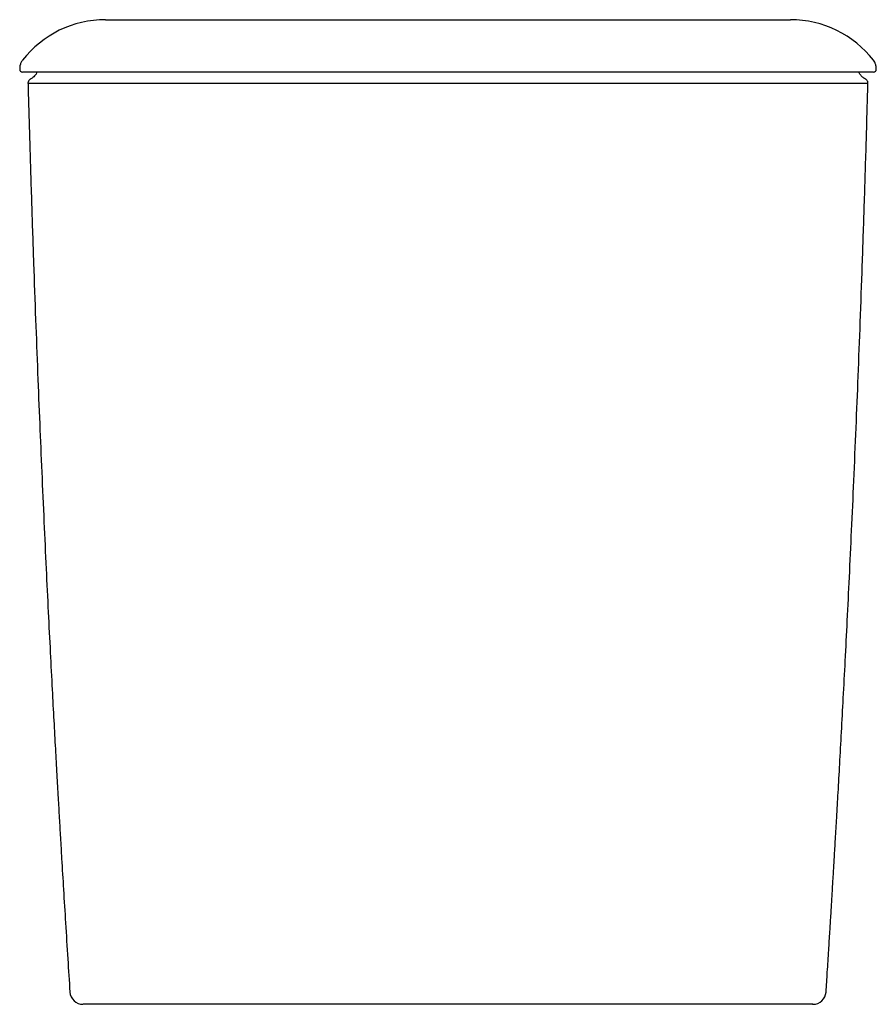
# Model space of a CAD drawing. Header units: millimetres. Extents: x 4056.206 to 4056.533, y 1915.743 to 1916.119.
import ezdxf

# ---------------------------------------------------------------- set-up
doc = ezdxf.new("R2010")
doc.units = ezdxf.units.MM
doc.layers.add('SANINDUSA', color=3, linetype='Continuous')

msp = doc.modelspace()

# ---------------------------------------------------------------- linework, layer by layer
at = {"layer": 'SANINDUSA'}
for p, q in [((4056.206315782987, 1916.100110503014), (4056.206292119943, 1916.100110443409)), ((4056.206349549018, 1916.100113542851), (4056.206358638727, 1916.099769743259)), ((4056.533152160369, 1916.099769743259), (4056.533161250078, 1916.100113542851))]:
    msp.add_line(p, q, dxfattribs=at)
for centre, radius, start, end in [((4056.238970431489, 1916.078827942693), 0.0399990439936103, 89.93080776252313, 142.1298416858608), ((4056.50054130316, 1916.07882726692), 0.03999972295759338, 37.77648476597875, 90.07287903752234), ((4056.207296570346, 1916.09982696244), 0.0009999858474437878, 181.9879387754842, 270.0012589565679), ((4056.532214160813, 1916.099827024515), 0.001000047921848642, 270.0009260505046, 358.2307163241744), ((4056.230442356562, 1915.747826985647), 0.004999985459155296, 183.8197791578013, 270.0034245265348), ((4056.50906844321, 1915.747826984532), 0.004999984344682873, 269.9965677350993, 356.1395015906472)]:
    msp.add_arc(centre, radius, start, end, dxfattribs=at)
for points, knots in [([(4056.239077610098, 1916.118827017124), (4056.239067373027, 1916.118827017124), (4056.239042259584, 1916.118827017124), (4056.240134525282, 1916.118827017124), (4056.242155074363, 1916.118827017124), (4056.245222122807, 1916.118827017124), (4056.249245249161, 1916.118827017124), (4056.254193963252, 1916.118827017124), (4056.259775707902, 1916.118827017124), (4056.266059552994, 1916.118827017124), (4056.272989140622, 1916.118827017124), (4056.28045378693, 1916.118827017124), (4056.287904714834, 1916.118827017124), (4056.295180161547, 1916.118827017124), (4056.302151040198, 1916.118827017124), (4056.306889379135, 1916.118827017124), (4056.309255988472, 1916.118827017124)], [0, 0, 0, 0, 0.05164878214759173, 0.1267040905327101, 0.2019980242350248, 0.2770546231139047, 0.3591445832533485, 0.4346572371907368, 0.5104106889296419, 0.5859237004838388, 0.6614572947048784, 0.7372311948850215, 0.8127642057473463, 0.8751300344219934, 0.937632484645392, 1, 1, 1, 1]), ([(4056.309255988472, 1916.118827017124), (4056.31931541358, 1916.118827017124), (4056.339453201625, 1916.118827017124), (4056.36973634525, 1916.118827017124), (4056.400038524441, 1916.118827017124), (4056.420176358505, 1916.118827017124), (4056.430254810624, 1916.118827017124)], [0, 0, 0, 0, 0.2497648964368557, 0.499999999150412, 0.7497632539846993, 1, 1, 1, 1]), ([(4056.430254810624, 1916.118827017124), (4056.430470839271, 1916.118827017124), (4056.432814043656, 1916.118827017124), (4056.437265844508, 1916.118827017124), (4056.443586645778, 1916.118827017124), (4056.449824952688, 1916.118827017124), (4056.455871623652, 1916.118827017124), (4056.461629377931, 1916.118827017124), (4056.467121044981, 1916.118827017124), (4056.472351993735, 1916.118827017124), (4056.477155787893, 1916.118827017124), (4056.481474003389, 1916.118827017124), (4056.485350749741, 1916.118827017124), (4056.48886216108, 1916.118827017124), (4056.491992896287, 1916.118827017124), (4056.494678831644, 1916.118827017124), (4056.496917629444, 1916.118827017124), (4056.498657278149, 1916.118827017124), (4056.499839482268, 1916.118827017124), (4056.500479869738, 1916.118827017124), (4056.500487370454, 1916.118827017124), (4056.500490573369, 1916.118827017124)], [0, 0, 0, 0, 0.005690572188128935, 0.06172409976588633, 0.1177581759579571, 0.175432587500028, 0.2331076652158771, 0.2891197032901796, 0.3451311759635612, 0.4027703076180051, 0.4604094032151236, 0.5137318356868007, 0.5670548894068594, 0.6217760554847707, 0.6764966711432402, 0.7322418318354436, 0.7879866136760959, 0.8453444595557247, 0.9027028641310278, 0.9584527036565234, 1, 1, 1, 1]), ([(4056.207421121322, 1916.10337057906), (4056.207285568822, 1916.103206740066), (4056.206905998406, 1916.102747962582), (4056.206517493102, 1916.101829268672), (4056.206271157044, 1916.100881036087), (4056.206318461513, 1916.100299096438), (4056.206333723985, 1916.100111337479)], [0, 0, 0, 0, 0.1803447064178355, 0.5049963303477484, 0.8402903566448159, 1, 1, 1, 1]), ([(4056.533189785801, 1916.100107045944), (4056.533199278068, 1916.100188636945), (4056.533256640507, 1916.100681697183), (4056.533071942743, 1916.101546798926), (4056.53270217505, 1916.102555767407), (4056.532313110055, 1916.10308592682), (4056.532143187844, 1916.103317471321)], [0, 0, 0, 0, 0.07130768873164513, 0.4309174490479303, 0.7514560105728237, 1, 1, 1, 1]), ([(4056.532125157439, 1916.098826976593), (4056.532151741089, 1916.098826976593), (4056.532312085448, 1916.098826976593), (4056.531626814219, 1916.098826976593), (4056.530132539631, 1916.098826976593), (4056.527886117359, 1916.098826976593), (4056.524926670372, 1916.098826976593), (4056.521246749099, 1916.098826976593), (4056.516854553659, 1916.098826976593), (4056.511793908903, 1916.098826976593), (4056.5061129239, 1916.098826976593), (4056.499577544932, 1916.098826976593), (4056.492112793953, 1916.098826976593), (4056.483712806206, 1916.098826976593), (4056.474769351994, 1916.098826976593), (4056.465421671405, 1916.098826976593), (4056.455684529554, 1916.098826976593), (4056.445677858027, 1916.098826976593), (4056.435508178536, 1916.098826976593), (4056.419018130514, 1916.098826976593), (4056.396221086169, 1916.098826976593), (4056.367125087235, 1916.098826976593), (4056.338036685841, 1916.098826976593), (4056.315615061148, 1916.098826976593), (4056.299890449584, 1916.098826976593), (4056.290872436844, 1916.098826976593), (4056.28201729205, 1916.098826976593), (4056.273419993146, 1916.098826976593), (4056.265148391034, 1916.098826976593), (4056.257224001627, 1916.098826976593), (4056.249712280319, 1916.098826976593), (4056.242678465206, 1916.098826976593), (4056.23617959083, 1916.098826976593), (4056.230239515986, 1916.098826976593), (4056.2248989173, 1916.098826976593), (4056.219691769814, 1916.098826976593), (4056.214956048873, 1916.098826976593), (4056.211037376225, 1916.098826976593), (4056.208662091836, 1916.098826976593), (4056.207474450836, 1916.098826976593), (4056.207387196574, 1916.098826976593), (4056.207346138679, 1916.098826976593)], [0, 0, 0, 0, 0.004728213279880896, 0.02851912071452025, 0.04889905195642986, 0.0693520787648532, 0.08980530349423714, 0.110185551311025, 0.1305884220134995, 0.1510643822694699, 0.1715404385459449, 0.1919433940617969, 0.2150529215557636, 0.2382686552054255, 0.2614843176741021, 0.2845937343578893, 0.3074213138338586, 0.3303381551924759, 0.353316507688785, 0.3762282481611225, 0.4410195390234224, 0.5058627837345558, 0.5707061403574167, 0.6354975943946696, 0.6559094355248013, 0.6763830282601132, 0.6968360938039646, 0.7172198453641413, 0.7375984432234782, 0.7580496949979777, 0.7785010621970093, 0.7988798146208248, 0.8192330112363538, 0.8396587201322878, 0.8600843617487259, 0.880437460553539, 0.9074925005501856, 0.9346329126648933, 0.9616874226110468, 0.9819718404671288, 0.9999999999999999, 0.9999999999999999, 0.9999999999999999, 0.9999999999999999]), ([(4056.210546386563, 1916.096241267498), (4056.210458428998, 1916.096199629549), (4056.210166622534, 1916.096061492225), (4056.209769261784, 1916.095647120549), (4056.209450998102, 1916.095045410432), (4056.20944008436, 1916.094605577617), (4056.209435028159, 1916.094401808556)], [0, 0, 0, 0, 0.1290332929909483, 0.4280785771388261, 0.7350359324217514, 1, 1, 1, 1]), ([(4056.212857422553, 1916.098826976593), (4056.212821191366, 1916.098718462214), (4056.212681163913, 1916.098299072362), (4056.212260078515, 1916.097676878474), (4056.211662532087, 1916.097013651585), (4056.211078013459, 1916.096548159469), (4056.210686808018, 1916.096342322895), (4056.210532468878, 1916.096261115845)], [0, 0, 0, 0, 0.09658479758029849, 0.37328402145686, 0.6250581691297, 0.852077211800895, 1, 1, 1, 1]), ([(4056.528929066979, 1916.096296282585), (4056.528851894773, 1916.096329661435), (4056.52844127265, 1916.096507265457), (4056.527824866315, 1916.097019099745), (4056.5271311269, 1916.097828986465), (4056.526725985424, 1916.098449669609), (4056.526624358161, 1916.098819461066), (4056.52662229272, 1916.098826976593)], [0, 0, 0, 0, 0.0720407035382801, 0.3833181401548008, 0.6711373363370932, 0.9933162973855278, 0.9999999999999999, 0.9999999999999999, 0.9999999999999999, 0.9999999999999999]), ([(4056.530060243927, 1916.09440031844), (4056.530064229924, 1916.094566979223), (4056.530073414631, 1916.094951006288), (4056.529839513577, 1916.095477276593), (4056.529500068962, 1916.095898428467), (4056.529184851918, 1916.096149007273), (4056.528982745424, 1916.096238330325), (4056.528916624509, 1916.096267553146)], [0, 0, 0, 0, 0.2126876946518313, 0.4900842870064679, 0.7160519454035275, 0.9071038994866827, 1, 1, 1, 1]), ([(4056.209584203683, 1916.094401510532), (4056.20949268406, 1916.094401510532), (4056.209382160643, 1916.094401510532), (4056.2094301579, 1916.094401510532), (4056.209438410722, 1916.094401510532)], [0, 0, 0, 0, 0.828056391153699, 0.9999999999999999, 0.9999999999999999, 0.9999999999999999, 0.9999999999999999]), ([(4056.20946828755, 1916.094398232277), (4056.209676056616, 1916.086896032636), (4056.2101012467, 1916.071543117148), (4056.210811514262, 1916.04868845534), (4056.211563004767, 1916.026177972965), (4056.212333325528, 1916.004702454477), (4056.213113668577, 1915.984255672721), (4056.213897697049, 1915.964832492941), (4056.214702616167, 1915.945867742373), (4056.215523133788, 1915.927429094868), (4056.216353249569, 1915.909584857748), (4056.217157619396, 1915.892964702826), (4056.217929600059, 1915.877567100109), (4056.218643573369, 1915.863766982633), (4056.219295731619, 1915.85149333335), (4056.219883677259, 1915.840675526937), (4056.220427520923, 1915.830867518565), (4056.220924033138, 1915.82206978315), (4056.221383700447, 1915.814049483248), (4056.221834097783, 1915.806300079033), (4056.222369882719, 1915.797208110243), (4056.223020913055, 1915.786346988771), (4056.223803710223, 1915.773562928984), (4056.224618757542, 1915.760506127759), (4056.225183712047, 1915.751711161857), (4056.225454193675, 1915.747500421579)], [0, 0, 0, 0, 0.06483136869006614, 0.1326744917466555, 0.1975214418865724, 0.2593929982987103, 0.3183067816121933, 0.374276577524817, 0.4273140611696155, 0.4822787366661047, 0.5337140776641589, 0.5816259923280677, 0.6260179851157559, 0.6668915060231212, 0.7009961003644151, 0.7321919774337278, 0.7604776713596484, 0.7858514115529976, 0.8083108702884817, 0.8298734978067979, 0.8529062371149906, 0.8869867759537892, 0.9238649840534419, 0.9635490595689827, 1, 1, 1, 1]), ([(4056.53008658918, 1916.094401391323), (4056.530006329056, 1916.094401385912), (4056.529827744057, 1916.094401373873), (4056.528115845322, 1916.094401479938), (4056.525093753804, 1916.09440141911), (4056.520790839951, 1916.094401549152), (4056.515239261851, 1916.094401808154), (4056.508536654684, 1916.0944017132), (4056.500770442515, 1916.094401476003), (4056.491999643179, 1916.094401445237), (4056.482366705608, 1916.09440144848), (4056.471995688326, 1916.094401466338), (4056.460993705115, 1916.094401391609), (4056.449529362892, 1916.094401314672), (4056.435563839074, 1916.094401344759), (4056.419271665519, 1916.094401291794), (4056.400753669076, 1916.09440111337), (4056.382200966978, 1916.094401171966), (4056.365150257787, 1916.094401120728), (4056.350518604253, 1916.094401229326), (4056.338294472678, 1916.094401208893), (4056.326977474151, 1916.094401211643), (4056.315679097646, 1916.09440121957), (4056.304440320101, 1916.094401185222), (4056.293079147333, 1916.094401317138), (4056.281727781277, 1916.094401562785), (4056.270594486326, 1916.094401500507), (4056.26002374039, 1916.094401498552), (4056.25017787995, 1916.094401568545), (4056.241155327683, 1916.094401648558), (4056.233062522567, 1916.094401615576), (4056.226039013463, 1916.09440130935), (4056.220141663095, 1916.094401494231), (4056.215429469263, 1916.094401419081), (4056.21206553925, 1916.094401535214), (4056.210009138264, 1916.09440150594), (4056.209713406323, 1916.094401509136), (4056.209584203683, 1916.094401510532)], [0, 0, 0, 0, 0.02205149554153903, 0.04906628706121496, 0.07616631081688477, 0.1031815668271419, 0.1303708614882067, 0.1576464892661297, 0.184836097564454, 0.2121094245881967, 0.2394696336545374, 0.266742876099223, 0.2940267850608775, 0.3213977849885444, 0.3486812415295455, 0.3908863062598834, 0.4331298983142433, 0.4754106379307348, 0.5176664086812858, 0.5496484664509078, 0.5754176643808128, 0.6012331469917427, 0.6270179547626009, 0.6527362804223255, 0.6784238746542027, 0.7056879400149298, 0.7330393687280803, 0.7603039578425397, 0.7875654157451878, 0.8149136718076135, 0.8421751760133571, 0.8694588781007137, 0.8968294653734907, 0.9241128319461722, 0.9513950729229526, 0.9787649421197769, 1, 1, 1, 1]), ([(4056.514057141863, 1915.7475006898), (4056.514220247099, 1915.750034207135), (4056.514563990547, 1915.755373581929), (4056.515052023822, 1915.763093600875), (4056.515498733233, 1915.770235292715), (4056.515861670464, 1915.776101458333), (4056.516133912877, 1915.780538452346), (4056.516325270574, 1915.7836767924), (4056.516450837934, 1915.785744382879), (4056.516571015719, 1915.787728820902), (4056.516718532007, 1915.790172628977), (4056.516950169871, 1915.794029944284), (4056.517266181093, 1915.799332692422), (4056.517675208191, 1915.806272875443), (4056.518155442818, 1915.814532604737), (4056.518703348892, 1915.824110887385), (4056.519314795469, 1915.835006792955), (4056.519974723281, 1915.847030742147), (4056.520676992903, 1915.86014776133), (4056.521415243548, 1915.874323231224), (4056.522192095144, 1915.889711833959), (4056.523001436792, 1915.906314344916), (4056.52383660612, 1915.924132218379), (4056.524690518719, 1915.943167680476), (4056.525529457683, 1915.96281173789), (4056.526347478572, 1915.98300291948), (4056.527139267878, 1916.003680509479), (4056.527920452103, 1916.025396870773), (4056.528682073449, 1916.048158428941), (4056.529401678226, 1916.071274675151), (4056.529832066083, 1916.086805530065), (4056.530042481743, 1916.0943985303)], [0, 0, 0, 0, 0.02193207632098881, 0.04622173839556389, 0.06682579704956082, 0.08374934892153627, 0.09699620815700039, 0.1052289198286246, 0.1109116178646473, 0.1148908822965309, 0.1224033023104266, 0.1320605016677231, 0.1482716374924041, 0.1682912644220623, 0.1921160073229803, 0.2197423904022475, 0.2511670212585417, 0.2863867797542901, 0.3237659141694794, 0.3646388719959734, 0.4090055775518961, 0.4568674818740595, 0.5082275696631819, 0.5630915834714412, 0.6214676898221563, 0.6780741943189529, 0.7376527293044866, 0.8002182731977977, 0.8657882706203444, 0.9343841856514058, 1, 1, 1, 1]), ([(4056.308255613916, 1915.742827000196), (4056.305845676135, 1915.742827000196), (4056.300267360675, 1915.742827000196), (4056.291676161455, 1915.742827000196), (4056.282636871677, 1915.742827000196), (4056.274009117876, 1915.742827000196), (4056.265919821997, 1915.742827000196), (4056.258453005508, 1915.742827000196), (4056.25169619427, 1915.742827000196), (4056.24576468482, 1915.742827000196), (4056.240703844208, 1915.742827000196), (4056.236583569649, 1915.742827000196), (4056.233468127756, 1915.742827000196), (4056.231439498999, 1915.742827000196), (4056.230450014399, 1915.742827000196), (4056.230547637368, 1915.742827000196), (4056.230577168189, 1915.742827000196)], [0, 0, 0, 0, 0.05762949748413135, 0.1333957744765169, 0.2094037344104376, 0.2851701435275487, 0.3609019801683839, 0.4368753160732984, 0.512607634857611, 0.5883543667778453, 0.6643425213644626, 0.7400888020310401, 0.8157135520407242, 0.8915784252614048, 0.9672026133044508, 1, 1, 1, 1]), ([(4056.431252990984, 1915.742827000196), (4056.421055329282, 1915.742827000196), (4056.400660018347, 1915.742827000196), (4056.36990632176, 1915.742827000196), (4056.339076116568, 1915.742827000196), (4056.318529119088, 1915.742827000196), (4056.308255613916, 1915.742827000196)], [0, 0, 0, 0, 0.2490749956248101, 0.4981496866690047, 0.7490746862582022, 1, 1, 1, 1]), ([(4056.508933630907, 1915.742827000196), (4056.508963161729, 1915.742827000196), (4056.509060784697, 1915.742827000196), (4056.508071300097, 1915.742827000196), (4056.50604267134, 1915.742827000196), (4056.502927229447, 1915.742827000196), (4056.498806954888, 1915.742827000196), (4056.493746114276, 1915.742827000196), (4056.487814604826, 1915.742827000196), (4056.481057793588, 1915.742827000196), (4056.4735909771, 1915.742827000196), (4056.465501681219, 1915.742827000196), (4056.456873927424, 1915.742827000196), (4056.447834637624, 1915.742827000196), (4056.439242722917, 1915.742827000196), (4056.43366366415, 1915.742827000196), (4056.431252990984, 1915.742827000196)], [0, 0, 0, 0, 0.03279681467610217, 0.1084196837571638, 0.1842832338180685, 0.2599066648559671, 0.335651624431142, 0.4116384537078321, 0.4873838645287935, 0.5631148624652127, 0.6390868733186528, 0.7148173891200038, 0.7905824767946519, 0.8665891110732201, 0.9423540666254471, 1, 1, 1, 1])]:
    msp.add_open_spline(points, degree=3, knots=knots, dxfattribs=at)

doc.saveas('drawing.dxf')
